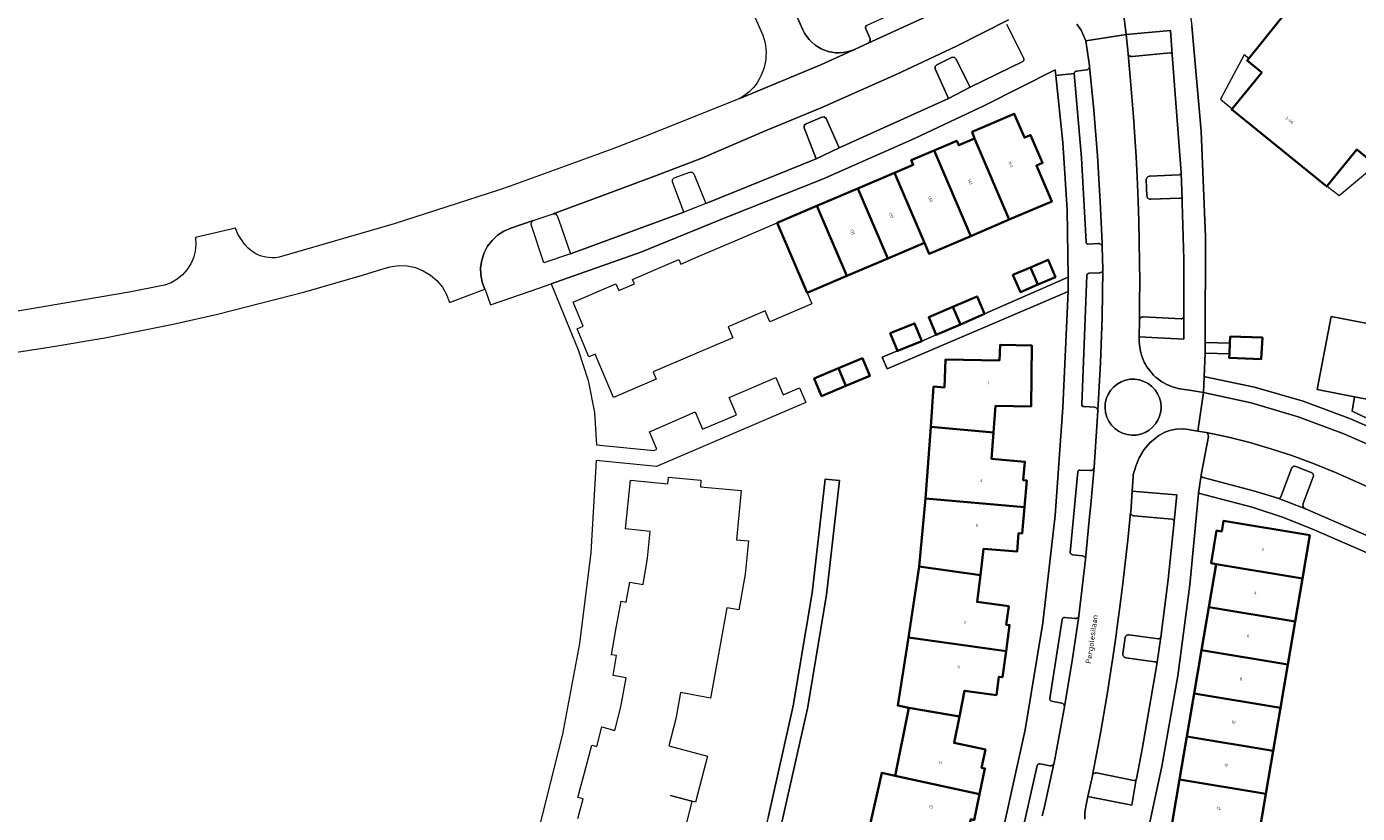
# Model space of a CAD drawing. Header units: metres. Extents: x 110065 to 112666, y 425872 to 427362.
# Tile 12 of 104: x 110259 to 110425, y 426807 to 426905. Entities that reach past the tile are written whole.
import ezdxf

# ---------------------------------------------------------------- set-up
doc = ezdxf.new("R2010")
doc.units = ezdxf.units.M
for name, color, linetype, lineweight in [('B-WE-GR-BEPLANTING_CULTUUR_VASTE PLANTENVAK-GV', 90, 'Continuous', 18), ('B-WE-GR-GRAS-GV', 60, 'Continuous', 13), ('B-WE-GR-GROENVOORZIENING-GV', 80, 'Continuous', 18), ('B-WE-GR-HAAG-GV', 90, 'GR-HAAG1', 13), ('B-WE-OG-BEBOUWING-GV', 7, 'Continuous', 35), ('B-WE-OG-BEBOUWING-T18', 10, 'Continuous', 18), ('B-WE-OG-BEBOUWING_OVERIG-GV', 7, 'Continuous', 18), ('B-WE-OG-BEBOUWING_STRAATNAAM-T35', 50, 'Continuous', 35), ('B-WE-OG-TERREIN_ERF-GV', 7, 'Continuous', 18), ('B-WE-VH-VERHARDING-GV', 252, 'Continuous', 18), ('B-WE-VH-VERHARDING_BETONSTRAATSTEEN-GV', 252, 'Continuous', 18), ('B-WE-VH-VERHARDING_OPEN-GV', 252, 'Continuous', 18), ('B-WE-VH-VERHARDING_TEGEL-GV', 252, 'Continuous', 18)]:
    doc.layers.add(name, color=color, linetype=linetype, lineweight=lineweight)
doc.styles.add('NLCS-ISO-M200-T18', font='NLCS-ISO.ttf')
doc.styles.add('NLCS-ISO-M200-T35', font='NLCS-ISO.ttf')
doc.linetypes.add('GR-HAAG1', pattern='A,6,[176,NLCS.SHX,S=0.125,R=0,X=0,Y=0],-2', length=8)

msp = doc.modelspace()

# ---------------------------------------------------------------- linework, layer by layer
at = {"layer": 'B-WE-GR-BEPLANTING_CULTUUR_VASTE PLANTENVAK-GV', "flags": 128}
for points in [[(110401.857, 426901.591), (110401.648, 426904.602), (110396.122, 426904.077), (110396.347, 426901.731), (110396.355, 426901.662), (110396.378, 426901.596), (110396.412, 426901.535), (110396.455, 426901.48), (110396.507, 426901.433), (110396.565, 426901.395), (110396.629, 426901.366), (110396.697, 426901.349), (110396.766, 426901.342), (110396.836, 426901.347), (110401.614, 426901.791), (110401.661, 426901.782), (110401.705, 426901.765), (110401.746, 426901.741), (110401.783, 426901.711), (110401.814, 426901.675), (110401.839, 426901.635), (110401.857, 426901.591), (110401.857, 426901.591)], [(110403.105, 426883.432), (110402.971, 426886.821), (110402.959, 426886.774), (110402.94, 426886.73), (110402.913, 426886.689), (110402.88, 426886.654), (110402.841, 426886.625), (110402.798, 426886.603), (110402.752, 426886.589), (110402.704, 426886.583), (110399.047, 426886.392), (110398.972, 426886.382), (110398.899, 426886.36), (110398.831, 426886.326), (110398.77, 426886.281), (110398.717, 426886.227), (110398.673, 426886.164), (110398.641, 426886.096), (110398.62, 426886.023), (110398.612, 426885.947), (110398.693, 426883.924), (110398.707, 426883.848), (110398.734, 426883.775), (110398.773, 426883.708), (110398.823, 426883.649), (110398.882, 426883.599), (110398.949, 426883.559), (110399.022, 426883.532), (110399.098, 426883.518), (110399.176, 426883.517), (110402.807, 426883.673), (110402.847, 426883.675), (110402.888, 426883.671), (110402.927, 426883.66), (110402.964, 426883.644), (110402.998, 426883.622), (110403.029, 426883.596), (110403.055, 426883.565), (110403.076, 426883.53), (110403.105, 426883.432), (110403.105, 426883.432)], [(110403.321, 426866.061), (110403.293, 426868.851), (110403.278, 426868.801), (110403.254, 426868.754), (110403.223, 426868.712), (110403.185, 426868.676), (110403.142, 426868.646), (110403.095, 426868.624), (110403.044, 426868.61), (110402.992, 426868.605), (110398.216, 426868.84), (110398.146, 426868.834), (110398.078, 426868.818), (110398.013, 426868.792), (110397.953, 426868.756), (110397.9, 426868.711), (110397.854, 426868.658), (110397.816, 426868.599), (110397.766, 426868.477), (110397.762, 426868.412), (110397.743, 426866.356), (110403.321, 426866.061), (110403.321, 426866.061)], [(110417.314, 426850.143), (110417.248, 426850.166), (110417.18, 426850.178), (110417.11, 426850.178), (110417.041, 426850.168), (110416.975, 426850.146), (110416.913, 426850.114), (110416.858, 426850.072), (110416.809, 426850.022), (110416.77, 426849.965), (110416.74, 426849.902), (110415.413, 426846.366), (110415.397, 426846.326), (110415.376, 426846.288), (110415.348, 426846.255), (110415.316, 426846.226), (110415.28, 426846.202), (110415.241, 426846.184), (110415.199, 426846.173), (110415.156, 426846.168), (110415.054, 426846.183), (110418.489, 426844.892), (110418.361, 426844.973), (110418.306, 426845.028), (110418.26, 426845.09), (110418.224, 426845.159), (110418.199, 426845.232), (110418.185, 426845.309), (110418.183, 426845.386), (110418.193, 426845.463), (110418.215, 426845.538), (110419.465, 426848.877), (110419.482, 426848.943), (110419.489, 426849.011), (110419.485, 426849.08), (110419.47, 426849.146), (110419.444, 426849.21), (110419.409, 426849.268), (110419.365, 426849.321), (110419.313, 426849.366), (110419.255, 426849.402), (110419.192, 426849.428), (110417.314, 426850.143), (110417.314, 426850.143)], [(110402.366, 426846.622), (110396.855, 426847.089), (110396.669, 426844.442), (110396.666, 426844.373), (110396.681, 426844.304), (110396.708, 426844.239), (110396.744, 426844.178), (110396.789, 426844.124), (110396.842, 426844.077), (110396.902, 426844.04), (110396.967, 426844.013), (110397.036, 426843.996), (110397.106, 426843.99), (110401.817, 426843.586), (110401.866, 426843.576), (110401.913, 426843.559), (110401.956, 426843.534), (110401.995, 426843.502), (110402.028, 426843.465), (110402.055, 426843.423), (110402.074, 426843.377), (110402.086, 426843.328), (110402.44, 426846.616), (110402.366, 426846.622), (110402.366, 426846.622)], [(110396.459, 426829.147), (110396.386, 426829.151), (110396.313, 426829.142), (110396.242, 426829.122), (110396.176, 426829.09), (110396.116, 426829.048), (110396.064, 426828.996), (110396.02, 426828.937), (110395.988, 426828.871), (110395.966, 426828.801), (110395.682, 426826.769), (110395.683, 426826.694), (110395.696, 426826.62), (110395.72, 426826.549), (110395.756, 426826.482), (110395.801, 426826.423), (110395.856, 426826.371), (110395.92, 426826.327), (110395.991, 426826.295), (110396.066, 426826.274), (110399.67, 426825.786), (110399.72, 426825.773), (110399.766, 426825.753), (110399.809, 426825.725), (110399.847, 426825.69), (110399.878, 426825.649), (110399.902, 426825.604), (110399.919, 426825.556), (110399.928, 426825.451), (110400.422, 426828.865), (110400.386, 426828.792), (110400.357, 426828.754), (110400.323, 426828.722), (110400.284, 426828.694), (110400.242, 426828.673), (110400.196, 426828.659), (110400.149, 426828.652), (110400.102, 426828.652), (110396.459, 426829.147), (110396.459, 426829.147)], [(110392.392, 426811.911), (110392.317, 426811.913), (110392.242, 426811.903), (110392.17, 426811.882), (110392.102, 426811.85), (110392.039, 426811.807), (110391.985, 426811.755), (110391.939, 426811.695), (110391.903, 426811.629), (110391.885, 426811.558), (110391.335, 426808.953), (110396.825, 426807.875), (110397.372, 426811.107), (110397.347, 426811.066), (110397.316, 426811.03), (110397.28, 426810.999), (110397.238, 426810.975), (110397.194, 426810.958), (110397.147, 426810.949), (110397.099, 426810.947), (110397.052, 426810.954), (110392.392, 426811.911), (110392.392, 426811.911)]]:
    msp.add_lwpolyline(points, close=True, dxfattribs=at)
at = {"layer": 'B-WE-GR-GRAS-GV', "flags": 128}
for points in [[(110430.166, 426927.135), (110404.344, 426912.753), (110403.653, 426910.447), (110403.653, 426910.447), (110403.653, 426910.447), (110404.293, 426905.151), (110405.459, 426892.003), (110406.025, 426878.816), (110405.99, 426865.617), (110409.066, 426865.537), (110409.107, 426866.375), (110413.118, 426866.242), (110412.986, 426863.573), (110408.975, 426863.706), (110409.001, 426864.238), (110405.954, 426864.293), (110405.852, 426861.392), (110405.974, 426861.37), (110412.151, 426860.061), (110418.214, 426858.297), (110424.129, 426856.087), (110429.841, 426853.626)], [(110426.756, 426888.227), (110424.908, 426889.725), (110421.217, 426885.172), (110421.154, 426885.095), (110421.154, 426885.095), (110421.154, 426885.095), (110409.292, 426894.716), (110409.352, 426894.79), (110413.045, 426899.347), (110411.198, 426900.845), (110411.409, 426901.105), (110414.997, 426905.531), (110418.769, 426910.184), (110416.929, 426911.675), (110416.461, 426912.055), (110416.583, 426912.28), (110417.056, 426911.896), (110421.087, 426916.868), (110428.389, 426910.948)], [(110429.997, 426854.378), (110424.343, 426857.055), (110424.615, 426858.868), (110419.95, 426859.766), (110421.703, 426868.876), (110432.949, 426866.711)]]:
    msp.add_lwpolyline(points, dxfattribs=at)
at = {"layer": 'B-WE-GR-GROENVOORZIENING-GV', "flags": 128}
for points in [[(110374.837, 426901.038), (110374.609, 426901.235), (110374.305, 426901.216), (110372.445, 426900.306), (110372.244, 426900.081), (110372.256, 426899.782), (110373.923, 426896.094), (110376.64, 426897.518), (110374.837, 426901.038), (110374.837, 426901.038)], [(110358.621, 426893.58), (110358.402, 426893.789), (110358.099, 426893.785), (110356.121, 426892.943), (110355.909, 426892.729), (110355.905, 426892.432), (110357.39, 426888.565), (110360.25, 426889.933), (110358.621, 426893.58), (110358.621, 426893.58)]]:
    msp.add_lwpolyline(points, close=True, dxfattribs=at)
at = {"layer": 'B-WE-GR-HAAG-GV', "flags": 128}
for points in [[(110374.837, 426901.038), (110374.609, 426901.235), (110374.305, 426901.216), (110372.445, 426900.306), (110372.244, 426900.081), (110372.256, 426899.782), (110373.923, 426896.094), (110376.64, 426897.518), (110374.837, 426901.038), (110374.837, 426901.038)], [(110358.621, 426893.58), (110358.402, 426893.789), (110358.099, 426893.785), (110356.121, 426892.943), (110355.909, 426892.729), (110355.905, 426892.432), (110357.39, 426888.565), (110360.25, 426889.933), (110358.621, 426893.58), (110358.621, 426893.58)]]:
    msp.add_lwpolyline(points, close=True, dxfattribs=at)
at = {"layer": 'B-WE-OG-BEBOUWING-GV', "flags": 128}
msp.add_lwpolyline([(110428.389, 426910.948), (110421.087, 426916.868), (110417.056, 426911.896), (110416.583, 426912.28), (110416.461, 426912.055), (110416.929, 426911.675), (110418.769, 426910.184), (110414.997, 426905.531), (110411.409, 426901.105), (110411.198, 426900.845), (110413.045, 426899.347), (110409.352, 426894.79), (110409.292, 426894.716), (110421.154, 426885.095), (110421.154, 426885.095), (110421.154, 426885.095), (110421.217, 426885.172), (110424.908, 426889.725), (110426.756, 426888.227)], dxfattribs=at)
for points in [[(110383.401, 426891.211), (110382.121, 426894.198), (110376.882, 426891.954), (110377.152, 426891.108), (110381.499, 426880.97), (110386.82, 426883.231), (110384.897, 426887.718), (110385.66, 426888.045), (110384.164, 426891.538), (110383.401, 426891.211), (110383.401, 426891.211)], [(110381.499, 426880.97), (110377.152, 426891.108), (110375.192, 426890.265), (110374.95, 426890.827), (110372.111, 426889.605), (110376.69, 426878.926), (110381.499, 426880.97), (110381.499, 426880.97)], [(110376.69, 426878.926), (110372.111, 426889.605), (110369.271, 426888.382), (110369.508, 426887.83), (110367.151, 426886.824), (110370.9, 426878.08), (110371.481, 426876.712), (110376.69, 426878.926), (110376.69, 426878.926)], [(110370.9, 426878.08), (110367.151, 426886.824), (110362.592, 426884.877), (110366.344, 426876.127), (110370.9, 426878.08), (110370.9, 426878.08)], [(110366.344, 426876.127), (110362.592, 426884.877), (110357.476, 426882.693), (110361.228, 426873.942), (110366.344, 426876.127), (110366.344, 426876.127)], [(110361.228, 426873.942), (110357.476, 426882.693), (110352.525, 426880.578), (110356.277, 426871.828), (110361.228, 426873.942), (110361.228, 426873.942)], [(110385.062, 426872.858), (110384.162, 426875.018), (110381.954, 426874.079), (110382.921, 426871.903), (110385.062, 426872.858), (110385.062, 426872.858)], [(110387.271, 426873.796), (110386.371, 426875.957), (110384.162, 426875.018), (110385.062, 426872.858), (110387.271, 426873.796), (110387.271, 426873.796)], [(110378.431, 426869.2), (110377.494, 426871.379), (110374.475, 426870.079), (110375.412, 426867.901), (110378.431, 426869.2), (110378.431, 426869.2)], [(110375.412, 426867.901), (110374.475, 426870.079), (110371.455, 426868.779), (110372.392, 426866.601), (110375.412, 426867.901), (110375.412, 426867.901)], [(110370.573, 426865.814), (110369.678, 426868.025), (110366.646, 426866.797), (110367.541, 426864.586), (110370.573, 426865.814), (110370.573, 426865.814)], [(110409.107, 426866.375), (110409.066, 426865.537), (110409.001, 426864.238), (110408.975, 426863.706), (110412.986, 426863.573), (110413.118, 426866.242), (110409.107, 426866.375), (110409.107, 426866.375)], [(110371.713, 426855.091), (110379.527, 426854.413), (110379.766, 426857.72), (110384.233, 426857.66), (110384.334, 426865.242), (110380.36, 426865.334), (110380.283, 426863.404), (110373.524, 426863.509), (110373.409, 426860.039), (110372.047, 426860.136), (110371.713, 426855.091), (110371.713, 426855.091)], [(110364.094, 426861.466), (110363.173, 426863.671), (110360.162, 426862.413), (110361.083, 426860.208), (110364.094, 426861.466), (110364.094, 426861.466)], [(110361.083, 426860.208), (110360.162, 426862.413), (110357.15, 426861.155), (110358.071, 426858.95), (110361.083, 426860.208), (110361.083, 426860.208)], [(110371.051, 426846.144), (110383.398, 426845.074), (110383.687, 426848.407), (110383.254, 426848.444), (110383.454, 426850.751), (110379.289, 426851.112), (110379.527, 426854.413), (110371.713, 426855.091), (110371.051, 426846.144), (110371.051, 426846.144)], [(110383.398, 426845.074), (110371.051, 426846.144), (110370.269, 426837.654), (110377.897, 426836.587), (110378.306, 426839.891), (110382.476, 426839.529), (110382.677, 426841.845), (110383.115, 426841.807), (110383.398, 426845.074), (110383.398, 426845.074)], [(110407.363, 426837.973), (110418.118, 426836.191), (110419.035, 426841.573), (110408.255, 426843.359), (110408.037, 426842.047), (110407.391, 426842.154), (110406.719, 426838.095), (110407.363, 426837.973), (110407.363, 426837.973)], [(110406.441, 426832.593), (110417.201, 426830.81), (110418.118, 426836.191), (110407.363, 426837.973), (110406.441, 426832.593), (110406.441, 426832.593)], [(110377.897, 426836.587), (110370.269, 426837.654), (110368.9, 426828.808), (110381.098, 426827.102), (110381.552, 426830.351), (110381.126, 426830.41), (110381.448, 426832.708), (110377.486, 426833.262), (110377.897, 426836.587), (110377.897, 426836.587)], [(110417.201, 426830.81), (110406.441, 426832.593), (110405.52, 426827.212), (110416.285, 426825.428), (110417.201, 426830.81), (110417.201, 426830.81)], [(110381.098, 426827.102), (110368.9, 426828.808), (110367.586, 426820.316), (110368.958, 426820.042), (110375.277, 426818.933), (110375.934, 426822.17), (110379.896, 426821.615), (110380.217, 426823.913), (110380.643, 426823.853), (110381.098, 426827.102), (110381.098, 426827.102)], [(110416.285, 426825.428), (110405.52, 426827.212), (110404.599, 426821.831), (110415.368, 426820.047), (110416.285, 426825.428), (110416.285, 426825.428)], [(110415.368, 426820.047), (110404.599, 426821.831), (110403.678, 426816.45), (110414.451, 426814.665), (110415.368, 426820.047), (110415.368, 426820.047)], [(110375.277, 426818.933), (110368.958, 426820.042), (110367.259, 426811.546), (110377.789, 426809.237), (110378.468, 426812.468), (110378.047, 426812.557), (110378.525, 426814.827), (110374.61, 426815.65), (110375.277, 426818.933), (110375.277, 426818.933)], [(110414.451, 426814.665), (110403.678, 426816.45), (110402.757, 426811.069), (110413.534, 426809.284), (110414.451, 426814.665), (110414.451, 426814.665)], [(110367.259, 426811.546), (110365.603, 426811.921), (110363.711, 426803.629), (110371.473, 426801.439), (110372.301, 426804.668), (110376.215, 426803.845), (110376.693, 426806.116), (110377.114, 426806.027), (110377.789, 426809.237), (110367.259, 426811.546), (110367.259, 426811.546)], [(110413.534, 426809.284), (110402.757, 426811.069), (110401.836, 426805.689), (110412.618, 426803.902), (110413.534, 426809.284), (110413.534, 426809.284)]]:
    msp.add_lwpolyline(points, close=True, dxfattribs=at)
at = {"layer": 'B-WE-OG-BEBOUWING_OVERIG-GV', "flags": 128}
for points in [[(110409.352, 426894.79), (110413.045, 426899.347), (110411.198, 426900.845), (110411.409, 426901.105), (110410.852, 426901.557), (110407.878, 426896.006), (110409.347, 426894.795), (110409.352, 426894.79), (110409.352, 426894.79)], [(110426.969, 426888.491), (110426.756, 426888.227), (110424.908, 426889.725), (110421.217, 426885.172), (110421.222, 426885.167), (110422.71, 426883.981), (110427.526, 426888.039), (110426.969, 426888.491), (110426.969, 426888.491)]]:
    msp.add_lwpolyline(points, close=True, dxfattribs=at)
at = {"layer": 'B-WE-OG-TERREIN_ERF-GV', "flags": 128}
for points in [[(110379.526, 426799.392), (110383.489, 426817.285), (110385.688, 426830.622), (110387.256, 426844.047), (110388.19, 426857.532), (110388.84, 426871.991), (110379.028, 426867.811), (110366.247, 426862.341), (110365.621, 426863.808), (110367.541, 426864.586), (110366.646, 426866.797), (110369.678, 426868.025), (110370.573, 426865.814), (110372.392, 426866.601), (110371.455, 426868.779), (110374.475, 426870.079), (110377.494, 426871.379), (110378.431, 426869.2), (110388.867, 426873.797), (110388.724, 426882.21), (110388.204, 426890.608), (110387.309, 426898.974), (110387.217, 426899.679), (110378.498, 426895.259), (110369.65, 426891.099), (110358.178, 426886.017), (110346.508, 426881.409), (110335.495, 426876.926), (110324.278, 426872.979), (110327.653, 426864.74), (110328.915, 426860.89), (110329.688, 426856.913), (110329.96, 426852.87), (110337.096, 426852.171), (110337.48, 426852.34), (110336.581, 426854.501), (110339.431, 426855.746), (110342.281, 426856.99), (110343.181, 426854.829), (110347.441, 426856.604), (110346.541, 426858.764), (110349.448, 426860.014), (110352.355, 426861.264), (110353.255, 426859.103), (110355.308, 426859.965), (110356.087, 426858.141), (110337.447, 426850.164), (110329.913, 426850.903), (110329.224, 426839.441), (110327.824, 426828.044), (110325.72, 426816.756), (110322.919, 426805.62)], [(110363.711, 426803.629), (110365.603, 426811.921), (110367.259, 426811.546), (110368.958, 426820.042), (110367.586, 426820.316), (110368.9, 426828.808), (110370.269, 426837.654), (110371.051, 426846.144), (110371.051, 426846.144), (110371.051, 426846.144), (110371.713, 426855.091), (110372.047, 426860.136), (110373.409, 426860.039), (110373.524, 426863.509), (110380.283, 426863.404), (110380.36, 426865.334), (110384.334, 426865.242), (110384.233, 426857.66), (110379.766, 426857.72), (110379.527, 426854.413), (110379.289, 426851.112), (110383.454, 426850.751), (110383.254, 426848.444), (110383.687, 426848.407), (110383.398, 426845.074), (110383.115, 426841.807), (110382.677, 426841.845), (110382.476, 426839.529), (110378.306, 426839.891), (110377.897, 426836.587), (110377.486, 426833.262), (110381.448, 426832.708), (110381.126, 426830.41), (110381.552, 426830.351), (110381.098, 426827.102), (110380.643, 426823.853), (110380.217, 426823.913), (110379.896, 426821.615), (110375.934, 426822.17), (110375.277, 426818.933), (110374.61, 426815.65), (110378.525, 426814.827), (110378.047, 426812.557), (110378.468, 426812.468), (110377.789, 426809.237), (110377.114, 426806.027)], [(110327.629, 426806.219), (110328.267, 426808.655), (110327.633, 426808.821), (110328.442, 426811.904), (110329.35, 426815.362), (110329.979, 426815.197), (110330.62, 426817.643), (110332.239, 426817.219), (110333.006, 426820.15), (110333.658, 426823.784), (110332.015, 426824.079), (110332.457, 426826.544), (110331.809, 426826.66), (110332.411, 426830), (110333.013, 426833.339), (110333.656, 426833.224), (110334.1, 426835.698), (110335.761, 426835.408), (110336.338, 426838.716), (110336.67, 426842.047), (110333.582, 426842.355), (110334.189, 426848.446), (110338.848, 426848.011), (110338.925, 426848.84), (110343.003, 426848.459), (110342.926, 426847.631), (110348.024, 426847.155), (110347.449, 426841.003), (110348.943, 426840.863), (110348.529, 426836.704), (110347.721, 426832.257), (110346.245, 426832.525), (110345.363, 426827.665), (110344.199, 426821.254), (110340.456, 426821.934), (110339.858, 426818.64), (110339.858, 426818.64), (110339.858, 426818.64), (110338.981, 426815.29), (110343.834, 426814.006), (110342.314, 426808.257), (110339.191, 426809.083), (110341.838, 426808.382), (110340.493, 426802.843)], [(110351.395, 426806.328), (110354.534, 426820.278), (110356.904, 426834.378), (110358.498, 426848.588), (110360.309, 426848.423), (110360.309, 426848.423), (110360.309, 426848.423), (110358.697, 426834.136), (110356.309, 426819.958), (110353.152, 426805.931)], [(110434.529, 426835.749), (110419.567, 426842.241), (110415.751, 426843.785), (110411.843, 426845.079), (110405.154, 426846.81), (110405.151, 426846.774), (110404.074, 426835.365), (110402.544, 426824.007), (110400.563, 426812.719), (110398.135, 426801.519)]]:
    msp.add_lwpolyline(points, dxfattribs=at)
for points in [[(110346.387, 426867.603), (110346.973, 426866.233), (110341.915, 426864.071), (110337.02, 426861.979), (110337.411, 426861.063), (110332.089, 426858.788), (110329.805, 426864.19), (110329.005, 426863.852), (110327.532, 426867.337), (110328.286, 426867.664), (110327.021, 426870.663), (110332.377, 426872.969), (110332.742, 426872.122), (110334.685, 426872.955), (110334.446, 426873.512), (110337.336, 426874.751), (110340.225, 426875.99), (110340.465, 426875.429), (110342.634, 426876.355), (110347.283, 426878.34), (110352.525, 426880.578), (110357.476, 426882.693), (110362.592, 426884.877), (110367.151, 426886.824), (110369.508, 426887.83), (110369.271, 426888.382), (110372.111, 426889.605), (110374.95, 426890.827), (110375.192, 426890.265), (110377.152, 426891.108), (110376.882, 426891.954), (110382.121, 426894.198), (110383.401, 426891.211), (110384.164, 426891.538), (110385.66, 426888.045), (110384.897, 426887.718), (110386.82, 426883.231), (110381.499, 426880.97), (110376.69, 426878.926), (110371.481, 426876.712), (110370.9, 426878.08), (110366.344, 426876.127), (110361.228, 426873.942), (110356.277, 426871.828), (110356.862, 426870.451), (110351.617, 426868.222), (110351.036, 426869.589), (110346.387, 426867.603), (110346.387, 426867.603)], [(110384.162, 426875.018), (110386.371, 426875.957), (110387.271, 426873.796), (110385.062, 426872.858), (110382.921, 426871.903), (110381.954, 426874.079), (110384.162, 426875.018), (110384.162, 426875.018)], [(110361.083, 426860.208), (110358.071, 426858.95), (110357.15, 426861.155), (110360.162, 426862.413), (110363.173, 426863.671), (110364.094, 426861.466), (110361.083, 426860.208), (110361.083, 426860.208)], [(110415.368, 426820.047), (110414.451, 426814.665), (110413.534, 426809.284), (110412.618, 426803.902), (110411.701, 426798.522), (110400.93, 426800.399), (110401.836, 426805.689), (110402.757, 426811.069), (110403.678, 426816.45), (110404.599, 426821.831), (110405.52, 426827.212), (110406.441, 426832.593), (110407.363, 426837.973), (110406.719, 426838.095), (110407.391, 426842.154), (110408.037, 426842.047), (110408.255, 426843.359), (110419.035, 426841.573), (110418.118, 426836.191), (110417.201, 426830.81), (110416.285, 426825.428), (110415.368, 426820.047), (110415.368, 426820.047)]]:
    msp.add_lwpolyline(points, close=True, dxfattribs=at)
at = {"layer": 'B-WE-VH-VERHARDING-GV', "flags": 128}
msp.add_lwpolyline([(110432.949, 426866.711), (110421.703, 426868.876), (110419.95, 426859.766), (110424.615, 426858.868), (110431.248, 426857.591), (110432.949, 426866.711), (110432.949, 426866.711)], close=True, dxfattribs=at)
at = {"layer": 'B-WE-VH-VERHARDING_BETONSTRAATSTEEN-GV', "flags": 128}
msp.add_lwpolyline([(110363.882, 426903), (110370.621, 426906.095), (110379.426, 426910.519, -0.3408072), (110379.038, 426910.729), (110378.44, 426911.951, 0.3749706), (110378.157, 426912.081, -0.0123003), (110363.711, 426905.199, 0.4959838), (110363.579, 426904.788), (110364.132, 426903.554, -0.3431362)], format="xyb", close=True, dxfattribs=at)
msp.add_lwpolyline([(110347.822, 426910.62), (110350.717, 426904.013, -0.2735949), (110349.516, 426897.43), (110349.012, 426896.912), (110348.45, 426896.458), (110347.838, 426896.074), (110358.053, 426900.322), (110362.172, 426902.214, -0.4105233), (110355.714, 426904.683), (110354.428, 426907.572)], format="xyb", dxfattribs=at)
for points in [[(110381.406, 426905.925), (110374.904, 426902.632), (110367.372, 426899.105), (110358.082, 426894.992), (110350.936, 426892.022), (110343.1, 426888.665), (110337.327, 426886.437), (110330.612, 426883.948), (110324.541, 426881.705), (110324.541, 426881.705), (110324.541, 426881.705), (110324.843, 426881.688), (110325.049, 426881.459), (110325.246, 426880.898), (110326.715, 426876.7), (110340.847, 426881.898), (110339.425, 426885.684), (110339.435, 426885.99), (110339.661, 426886.2), (110341.599, 426886.916), (110341.9, 426886.907), (110342.109, 426886.691), (110343.595, 426883.005), (110357.39, 426888.565), (110355.905, 426892.432), (110355.909, 426892.729), (110356.121, 426892.943), (110358.099, 426893.785), (110358.402, 426893.789), (110358.621, 426893.58), (110360.25, 426889.933), (110373.923, 426896.094), (110372.256, 426899.782), (110372.244, 426900.081), (110372.445, 426900.306), (110374.305, 426901.216), (110374.609, 426901.235), (110374.837, 426901.038), (110376.64, 426897.518), (110383.179, 426900.701), (110383.257, 426900.754), (110383.289, 426900.789), (110383.314, 426900.829), (110383.332, 426900.873), (110383.342, 426900.919), (110383.345, 426900.967), (110383.34, 426901.014), (110383.327, 426901.059), (110383.306, 426901.102), (110381.494, 426904.732), (110381.203, 426905.315)], [(110471.307, 426833.315), (110423.271, 426854.236), (110423.271, 426854.236), (110423.271, 426854.236), (110417.568, 426856.371), (110411.725, 426858.087), (110405.773, 426859.375), (110405.045, 426854.575), (110406.077, 426854.395), (110406.135, 426854.381), (110408.883, 426853.804), (110411.55, 426853.14), (110414.191, 426852.38), (110416.803, 426851.525), (110419.383, 426850.578), (110422.261, 426849.395), (110432.218, 426845.015)], [(110432.218, 426845.015), (110422.261, 426849.395), (110419.383, 426850.578), (110416.803, 426851.525), (110414.191, 426852.38), (110411.55, 426853.14), (110408.883, 426853.804), (110408.883, 426853.804), (110408.883, 426853.804), (110406.135, 426854.381), (110406.189, 426854.355), (110406.239, 426854.322), (110406.283, 426854.282), (110406.322, 426854.236), (110406.397, 426853.887), (110405.482, 426849.129), (110405.477, 426849.064), (110405.489, 426849.033), (110405.504, 426848.981), (110405.527, 426848.932), (110405.557, 426848.887), (110405.595, 426848.848), (110405.637, 426848.815), (110405.685, 426848.789), (110405.736, 426848.771), (110412.025, 426847.119), (110413.547, 426846.661), (110415.054, 426846.183), (110415.156, 426846.168), (110415.199, 426846.173), (110415.241, 426846.184), (110415.28, 426846.202), (110415.316, 426846.226), (110415.348, 426846.255), (110415.376, 426846.288), (110415.397, 426846.326), (110415.413, 426846.366), (110416.74, 426849.902), (110416.77, 426849.965), (110416.809, 426850.022), (110416.858, 426850.072), (110416.913, 426850.114), (110416.975, 426850.146), (110417.041, 426850.168), (110417.11, 426850.178), (110417.18, 426850.178), (110417.248, 426850.166), (110417.314, 426850.143), (110419.192, 426849.428), (110419.255, 426849.402), (110419.313, 426849.366), (110419.365, 426849.321), (110419.409, 426849.268), (110419.444, 426849.21), (110419.47, 426849.146), (110419.485, 426849.08), (110419.489, 426849.011), (110419.482, 426848.943), (110419.465, 426848.877), (110418.215, 426845.538), (110418.193, 426845.463), (110418.183, 426845.386), (110418.185, 426845.309), (110418.199, 426845.232), (110418.224, 426845.159), (110418.26, 426845.09), (110418.306, 426845.028), (110418.361, 426844.973), (110418.489, 426844.892), (110429.346, 426840.161)], [(110385.63, 426806.544), (110385.847, 426807.521), (110385.847, 426807.521), (110385.847, 426807.521), (110387.082, 426813.053), (110386.987, 426812.93), (110386.933, 426812.884), (110386.872, 426812.847), (110386.806, 426812.82), (110386.736, 426812.804), (110386.665, 426812.799), (110386.594, 426812.805), (110385.356, 426813.041), (110385.306, 426813.046), (110385.257, 426813.043), (110385.208, 426813.031), (110385.162, 426813.012), (110385.119, 426812.986), (110385.082, 426812.953), (110385.05, 426812.915), (110385.025, 426812.872), (110385.007, 426812.825), (110382.791, 426803.019)]]:
    msp.add_lwpolyline(points, dxfattribs=at)
for points in [[(110401.868, 426901.545), (110401.857, 426901.591), (110401.839, 426901.635), (110401.814, 426901.675), (110401.783, 426901.711), (110401.746, 426901.741), (110401.705, 426901.765), (110401.661, 426901.782), (110401.614, 426901.791), (110396.836, 426901.347), (110396.766, 426901.342), (110396.697, 426901.349), (110396.629, 426901.366), (110396.565, 426901.395), (110396.507, 426901.433), (110396.455, 426901.48), (110396.412, 426901.535), (110396.378, 426901.596), (110396.355, 426901.662), (110396.608, 426898.785), (110396.823, 426896.294), (110397.016, 426893.801), (110397.189, 426891.307), (110397.342, 426888.812), (110397.474, 426886.316), (110397.605, 426883.318), (110397.683, 426880.788), (110397.74, 426878.257), (110397.776, 426875.726), (110397.791, 426873.194), (110397.786, 426870.663), (110397.766, 426868.477), (110397.816, 426868.599), (110397.854, 426868.658), (110397.9, 426868.711), (110397.953, 426868.756), (110398.013, 426868.792), (110398.078, 426868.818), (110398.146, 426868.834), (110398.216, 426868.84), (110402.992, 426868.605), (110403.044, 426868.61), (110403.095, 426868.624), (110403.142, 426868.646), (110403.185, 426868.676), (110403.223, 426868.712), (110403.254, 426868.754), (110403.278, 426868.801), (110403.293, 426868.851), (110403.296, 426868.903), (110403.309, 426875.987), (110403.119, 426883.069), (110403.105, 426883.432), (110403.076, 426883.53), (110403.055, 426883.565), (110403.029, 426883.596), (110402.998, 426883.622), (110402.964, 426883.644), (110402.927, 426883.66), (110402.888, 426883.671), (110402.847, 426883.675), (110402.807, 426883.673), (110399.176, 426883.517), (110399.098, 426883.518), (110399.022, 426883.532), (110398.949, 426883.559), (110398.882, 426883.599), (110398.823, 426883.649), (110398.773, 426883.708), (110398.734, 426883.775), (110398.707, 426883.848), (110398.693, 426883.924), (110398.612, 426885.947), (110398.62, 426886.023), (110398.641, 426886.096), (110398.673, 426886.164), (110398.717, 426886.227), (110398.77, 426886.281), (110398.831, 426886.326), (110398.899, 426886.36), (110398.972, 426886.382), (110399.047, 426886.392), (110402.704, 426886.583), (110402.752, 426886.589), (110402.798, 426886.603), (110402.841, 426886.625), (110402.88, 426886.654), (110402.913, 426886.689), (110402.94, 426886.73), (110402.959, 426886.774), (110402.971, 426886.821), (110402.971, 426886.873), (110401.868, 426901.545), (110401.868, 426901.545)], [(110392.075, 426894.621), (110391.533, 426900.101), (110391.481, 426899.917), (110391.444, 426899.855), (110391.397, 426899.8), (110391.342, 426899.753), (110391.281, 426899.715), (110391.214, 426899.688), (110391.144, 426899.671), (110389.889, 426899.522), (110389.844, 426899.517), (110389.8, 426899.505), (110389.759, 426899.485), (110389.721, 426899.459), (110389.689, 426899.426), (110389.663, 426899.389), (110389.643, 426899.348), (110389.631, 426899.304), (110389.626, 426899.259), (110389.629, 426899.213), (110390.534, 426888.702), (110391.088, 426878.167), (110391.097, 426878.121), (110391.113, 426878.077), (110391.137, 426878.036), (110391.167, 426877.999), (110391.202, 426877.969), (110391.242, 426877.944), (110391.286, 426877.926), (110391.332, 426877.916), (110392.651, 426877.983), (110392.763, 426877.974), (110392.834, 426877.954), (110392.901, 426877.922), (110392.961, 426877.88), (110393.014, 426877.829), (110393.058, 426877.769), (110393.091, 426877.703), (110393.113, 426877.633), (110393.102, 426878.053), (110392.877, 426883.234), (110392.529, 426888.931), (110392.075, 426894.621), (110392.075, 426894.621)], [(110393.093, 426868.801), (110393.194, 426874.698), (110393.171, 426874.622), (110393.135, 426874.551), (110393.089, 426874.487), (110393.032, 426874.432), (110392.966, 426874.387), (110392.894, 426874.354), (110392.818, 426874.333), (110392.757, 426874.325), (110391.473, 426874.284), (110391.427, 426874.28), (110391.383, 426874.268), (110391.341, 426874.25), (110391.303, 426874.224), (110391.269, 426874.193), (110391.242, 426874.156), (110391.22, 426874.116), (110391.206, 426874.072), (110391.199, 426873.986), (110390.55, 426857.908), (110390.559, 426857.817), (110390.662, 426857.678), (110390.697, 426857.658), (110390.735, 426857.644), (110390.775, 426857.637), (110390.816, 426857.636), (110390.856, 426857.641), (110392.21, 426857.558), (110392.278, 426857.532), (110392.342, 426857.496), (110392.399, 426857.451), (110392.448, 426857.397), (110392.489, 426857.336), (110392.549, 426857.188), (110392.6, 426857.893), (110392.882, 426863.086), (110393.093, 426868.801), (110393.093, 426868.801)], [(110400.464, 426857.562), (110400.415, 426858.145), (110400.27, 426858.711), (110400.032, 426859.246), (110399.709, 426859.733), (110399.309, 426860.16), (110398.843, 426860.514), (110398.325, 426860.786), (110397.769, 426860.967), (110397.191, 426861.054), (110396.606, 426861.043), (110396.031, 426860.935), (110395.482, 426860.732), (110394.975, 426860.441), (110394.527, 426860.073), (110394.146, 426859.636), (110393.842, 426859.142), (110393.624, 426858.605), (110393.498, 426858.04), (110393.467, 426857.461), (110393.531, 426856.885), (110393.69, 426856.327), (110393.939, 426855.804), (110394.271, 426855.328), (110394.676, 426854.914), (110395.145, 426854.573), (110395.663, 426854.313), (110396.217, 426854.143), (110396.792, 426854.067), (110397.371, 426854.086), (110397.94, 426854.201), (110398.481, 426854.408), (110398.965, 426854.691), (110399.398, 426855.047), (110399.768, 426855.468), (110400.067, 426855.943), (110400.286, 426856.459), (110400.419, 426857.003), (110400.464, 426857.562), (110400.464, 426857.562)], [(110391.678, 426845.429), (110392.098, 426850.063), (110392.036, 426849.885), (110391.988, 426849.816), (110391.928, 426849.756), (110391.859, 426849.707), (110391.782, 426849.672), (110391.7, 426849.65), (110391.616, 426849.642), (110390.346, 426849.719), (110390.3, 426849.717), (110390.254, 426849.708), (110390.211, 426849.691), (110390.171, 426849.668), (110390.135, 426849.638), (110390.105, 426849.603), (110390.081, 426849.563), (110390.063, 426849.52), (110390.053, 426849.475), (110389.124, 426839.433), (110389.129, 426839.386), (110389.142, 426839.341), (110389.162, 426839.298), (110389.188, 426839.259), (110389.22, 426839.225), (110389.257, 426839.196), (110389.298, 426839.173), (110389.342, 426839.157), (110389.388, 426839.148), (110390.643, 426839.009), (110390.711, 426838.996), (110390.776, 426838.973), (110390.837, 426838.94), (110390.892, 426838.898), (110390.939, 426838.848), (110390.978, 426838.791), (110391.008, 426838.728), (110391.041, 426838.602), (110391.495, 426843.437), (110391.678, 426845.429), (110391.678, 426845.429)], [(110389.365, 426825.914), (110390.187, 426831.467), (110390.089, 426831.314), (110390.038, 426831.268), (110389.981, 426831.231), (110389.918, 426831.204), (110389.852, 426831.186), (110389.783, 426831.18), (110389.715, 426831.185), (110388.433, 426831.314), (110388.383, 426831.314), (110388.334, 426831.306), (110388.287, 426831.289), (110388.243, 426831.265), (110388.204, 426831.233), (110388.171, 426831.196), (110388.144, 426831.153), (110388.126, 426831.107), (110388.115, 426831.058), (110386.557, 426821.211), (110386.554, 426821.163), (110386.558, 426821.114), (110386.571, 426821.067), (110386.591, 426821.023), (110386.617, 426820.982), (110386.65, 426820.946), (110386.689, 426820.916), (110386.731, 426820.893), (110386.777, 426820.877), (110388.056, 426820.629), (110388.118, 426820.612), (110388.178, 426820.585), (110388.232, 426820.55), (110388.281, 426820.507), (110388.322, 426820.457), (110388.355, 426820.401), (110388.38, 426820.341), (110388.406, 426820.206), (110389.365, 426825.914), (110389.365, 426825.914)]]:
    msp.add_lwpolyline(points, close=True, dxfattribs=at)
at = {"layer": 'B-WE-VH-VERHARDING_OPEN-GV', "flags": 128}
for points in [[(110389.924, 426905.361), (110390.486, 426904.631), (110391.06, 426903.294), (110396.122, 426904.077), (110395.619, 426908.119)], [(110395.619, 426908.119), (110396.122, 426904.077), (110401.648, 426904.602), (110401.857, 426901.591), (110401.868, 426901.545), (110402.971, 426886.873), (110402.971, 426886.821), (110403.105, 426883.432), (110403.119, 426883.069), (110403.309, 426875.987), (110403.296, 426868.903), (110403.293, 426868.851), (110403.321, 426866.061), (110397.743, 426866.356), (110397.74, 426865.709), (110397.811, 426865.012), (110397.955, 426864.326), (110397.971, 426864.262), (110398.031, 426864.056), (110398.279, 426863.383), (110398.369, 426863.185), (110398.476, 426862.969), (110398.676, 426862.607), (110399.502, 426861.551), (110399.806, 426861.284), (110399.84, 426861.255), (110400.56, 426860.742), (110401.26, 426860.364), (110401.999, 426860.071), (110402.768, 426859.867), (110402.833, 426859.855), (110403.081, 426859.811), (110404.025, 426859.668), (110405.773, 426859.375), (110405.852, 426861.392), (110405.954, 426864.293), (110405.99, 426865.617), (110406.025, 426878.816), (110405.459, 426892.003), (110404.293, 426905.151)], [(110370.621, 426906.095), (110363.882, 426903), (110362.172, 426902.214), (110358.053, 426900.322), (110347.838, 426896.074), (110335.861, 426891.326), (110331.979, 426889.804), (110319.173, 426885.157), (110317.718, 426884.651), (110304.675, 426880.458), (110290.312, 426876.288), (110289.855, 426876.221), (110289.394, 426876.203), (110288.659, 426876.276), (110287.947, 426876.473), (110287.4, 426876.719), (110286.892, 426877.038), (110286.432, 426877.424), (110286.03, 426877.87), (110285.151, 426879.157), (110284.872, 426879.898), (110279.85, 426878.726), (110279.899, 426877.881), (110279.816, 426877.039), (110279.603, 426876.22), (110279.266, 426875.444), (110278.802, 426874.717), (110278.228, 426874.073), (110277.559, 426873.529), (110276.81, 426873.1), (110276.003, 426872.796), (110275.589, 426872.694), (110271.573, 426871.905), (110257.422, 426869.524)], [(110255.949, 426864.193), (110261.845, 426865.085), (110268.55, 426866.235), (110277.091, 426867.931), (110282.624, 426869.167), (110293.536, 426871.97), (110300.744, 426874.06), (110303.14, 426874.777), (110304.178, 426875.092), (110305.229, 426875.235), (110306.29, 426875.199), (110307.329, 426874.985), (110308.317, 426874.599), (110309.226, 426874.051), (110310.03, 426873.358), (110310.705, 426872.54), (110311.233, 426871.619), (110311.598, 426870.623), (110315.999, 426872.285), (110315.674, 426873.16), (110315.5, 426874.077), (110315.483, 426875.01), (110315.623, 426875.932), (110315.916, 426876.818), (110316.353, 426877.643), (110316.922, 426878.382), (110317.608, 426879.015), (110318.39, 426879.524), (110319.246, 426879.895), (110319.385, 426879.94), (110322.051, 426880.853), (110324.541, 426881.705), (110330.612, 426883.948), (110337.327, 426886.437), (110343.1, 426888.665), (110350.936, 426892.022), (110358.082, 426894.992), (110367.372, 426899.105), (110374.904, 426902.632), (110381.406, 426905.925)], [(110381.203, 426905.315), (110381.494, 426904.732), (110383.306, 426901.102), (110383.327, 426901.059), (110383.34, 426901.014), (110383.345, 426900.967), (110383.342, 426900.919), (110383.332, 426900.873), (110383.314, 426900.829), (110383.289, 426900.789), (110383.257, 426900.754), (110383.179, 426900.701), (110376.64, 426897.518), (110373.923, 426896.094), (110360.25, 426889.933), (110357.39, 426888.565), (110343.595, 426883.005), (110342.221, 426882.452), (110340.847, 426881.898), (110326.715, 426876.7), (110323.367, 426875.582), (110321.801, 426880.349), (110321.822, 426880.649), (110322.051, 426880.853), (110319.385, 426879.94), (110319.246, 426879.895), (110318.39, 426879.524), (110317.608, 426879.015), (110316.922, 426878.382), (110316.353, 426877.643), (110315.916, 426876.818), (110315.623, 426875.932), (110315.483, 426875.01), (110315.5, 426874.077), (110315.674, 426873.16), (110315.999, 426872.285), (110316.083, 426872.113), (110316.709, 426870.356), (110321.812, 426872.066), (110324.278, 426872.979), (110335.495, 426876.926), (110346.508, 426881.409), (110358.178, 426886.017), (110369.65, 426891.099), (110378.498, 426895.259), (110387.217, 426899.679), (110387.309, 426898.974), (110389.629, 426899.213), (110389.626, 426899.259), (110389.631, 426899.304), (110389.643, 426899.348), (110389.663, 426899.389), (110389.689, 426899.426), (110389.721, 426899.459), (110389.759, 426899.485), (110389.8, 426899.505), (110389.844, 426899.517), (110389.889, 426899.522), (110391.144, 426899.671), (110391.214, 426899.688), (110391.281, 426899.715), (110391.342, 426899.753), (110391.397, 426899.8), (110391.444, 426899.855), (110391.481, 426899.917), (110391.533, 426900.101), (110391.528, 426900.165), (110391.06, 426903.294), (110390.486, 426904.631), (110390.486, 426904.631), (110390.486, 426904.631), (110389.924, 426905.361)], [(110390.927, 426806.12), (110390.941, 426806.921), (110391.071, 426807.712), (110391.335, 426808.953), (110391.885, 426811.558), (110391.903, 426811.629), (110392.444, 426814.445), (110392.891, 426816.864), (110393.317, 426819.287), (110393.724, 426821.713), (110394.11, 426824.142), (110394.477, 426826.577), (110394.892, 426829.449), (110394.906, 426829.548), (110395.284, 426832.326), (110395.652, 426835.207), (110395.996, 426838.09), (110396.316, 426840.976), (110396.666, 426844.373), (110396.669, 426844.442), (110396.855, 426847.089), (110396.96, 426848.938), (110396.993, 426849.107), (110397.295, 426850.205), (110397.743, 426851.251), (110398.329, 426852.226), (110399.043, 426853.113), (110400.167, 426854.009), (110400.288, 426854.084), (110400.954, 426854.432), (110401.664, 426854.679), (110402.402, 426854.82), (110403.153, 426854.852), (110403.9, 426854.775), (110404.05, 426854.747), (110405.045, 426854.575), (110405.773, 426859.375), (110404.025, 426859.668), (110403.081, 426859.811), (110402.833, 426859.855), (110402.768, 426859.867), (110401.999, 426860.071), (110401.26, 426860.364), (110400.56, 426860.742), (110399.84, 426861.255), (110399.84, 426861.255), (110399.84, 426861.255), (110399.806, 426861.284), (110399.502, 426861.551), (110398.676, 426862.607), (110398.476, 426862.969), (110398.369, 426863.185), (110398.279, 426863.383), (110398.031, 426864.056), (110397.971, 426864.262), (110397.955, 426864.326), (110397.811, 426865.012), (110397.74, 426865.709), (110397.743, 426866.356), (110397.762, 426868.412), (110397.766, 426868.477), (110397.786, 426870.663), (110397.791, 426873.194), (110397.776, 426875.726), (110397.74, 426878.257), (110397.683, 426880.788), (110397.605, 426883.318), (110397.474, 426886.316), (110397.342, 426888.812), (110397.189, 426891.307), (110397.016, 426893.801), (110396.823, 426896.294), (110396.608, 426898.785), (110396.355, 426901.662), (110396.347, 426901.731), (110396.122, 426904.077), (110391.06, 426903.294), (110391.528, 426900.165), (110391.533, 426900.101), (110392.075, 426894.621), (110392.529, 426888.931), (110392.877, 426883.234), (110393.102, 426878.053), (110393.113, 426877.633), (110393.118, 426877.56), (110393.199, 426874.776), (110393.194, 426874.698), (110393.093, 426868.801), (110392.882, 426863.086), (110392.6, 426857.893), (110392.549, 426857.188), (110392.549, 426857.111), (110392.098, 426850.063), (110391.678, 426845.429), (110391.495, 426843.437), (110391.041, 426838.602), (110391.037, 426838.539), (110390.198, 426831.526), (110390.187, 426831.467), (110389.365, 426825.914), (110388.406, 426820.206), (110388.396, 426820.139), (110387.112, 426813.163), (110387.103, 426813.126), (110387.082, 426813.053), (110385.847, 426807.521), (110385.63, 426806.544)], [(110382.791, 426803.019), (110385.007, 426812.825), (110385.025, 426812.872), (110385.05, 426812.915), (110385.082, 426812.953), (110385.119, 426812.986), (110385.162, 426813.012), (110385.208, 426813.031), (110385.257, 426813.043), (110385.306, 426813.046), (110385.356, 426813.041), (110386.594, 426812.805), (110386.665, 426812.799), (110386.736, 426812.804), (110386.806, 426812.82), (110386.872, 426812.847), (110386.933, 426812.884), (110386.987, 426812.93), (110387.082, 426813.053), (110387.103, 426813.126), (110387.112, 426813.163), (110388.396, 426820.139), (110388.406, 426820.206), (110388.38, 426820.341), (110388.355, 426820.401), (110388.322, 426820.457), (110388.281, 426820.507), (110388.232, 426820.55), (110388.178, 426820.585), (110388.118, 426820.612), (110388.056, 426820.629), (110386.777, 426820.877), (110386.731, 426820.893), (110386.689, 426820.916), (110386.65, 426820.946), (110386.617, 426820.982), (110386.591, 426821.023), (110386.571, 426821.067), (110386.558, 426821.114), (110386.554, 426821.163), (110386.557, 426821.211), (110388.115, 426831.058), (110388.126, 426831.107), (110388.144, 426831.153), (110388.171, 426831.196), (110388.204, 426831.233), (110388.243, 426831.265), (110388.287, 426831.289), (110388.334, 426831.306), (110388.383, 426831.314), (110388.433, 426831.314), (110389.715, 426831.185), (110389.783, 426831.18), (110389.852, 426831.186), (110389.918, 426831.204), (110389.981, 426831.231), (110390.038, 426831.268), (110390.089, 426831.314), (110390.187, 426831.467), (110390.198, 426831.526), (110391.037, 426838.539), (110391.041, 426838.602), (110391.008, 426838.728), (110390.978, 426838.791), (110390.939, 426838.848), (110390.892, 426838.898), (110390.837, 426838.94), (110390.776, 426838.973), (110390.711, 426838.996), (110390.643, 426839.009), (110389.388, 426839.148), (110389.342, 426839.157), (110389.298, 426839.173), (110389.257, 426839.196), (110389.22, 426839.225), (110389.188, 426839.259), (110389.162, 426839.298), (110389.142, 426839.341), (110389.129, 426839.386), (110389.124, 426839.433), (110390.053, 426849.475), (110390.063, 426849.52), (110390.081, 426849.563), (110390.105, 426849.603), (110390.135, 426849.638), (110390.171, 426849.668), (110390.211, 426849.691), (110390.254, 426849.708), (110390.3, 426849.717), (110390.346, 426849.719), (110391.616, 426849.642), (110391.7, 426849.65), (110391.782, 426849.672), (110391.859, 426849.707), (110391.928, 426849.756), (110391.988, 426849.816), (110392.036, 426849.885), (110392.098, 426850.063), (110392.549, 426857.111), (110392.549, 426857.188), (110392.489, 426857.336), (110392.448, 426857.397), (110392.399, 426857.451), (110392.342, 426857.496), (110392.278, 426857.532), (110392.21, 426857.558), (110390.856, 426857.641), (110390.816, 426857.636), (110390.775, 426857.637), (110390.735, 426857.644), (110390.697, 426857.658), (110390.662, 426857.678), (110390.559, 426857.817), (110390.55, 426857.908), (110391.199, 426873.986), (110391.206, 426874.072), (110391.22, 426874.116), (110391.242, 426874.156), (110391.269, 426874.193), (110391.303, 426874.224), (110391.341, 426874.25), (110391.383, 426874.268), (110391.427, 426874.28), (110391.473, 426874.284), (110392.757, 426874.325), (110392.818, 426874.333), (110392.894, 426874.354), (110392.966, 426874.387), (110393.032, 426874.432), (110393.089, 426874.487), (110393.135, 426874.551), (110393.171, 426874.622), (110393.194, 426874.698), (110393.199, 426874.776), (110393.118, 426877.56), (110393.113, 426877.633), (110393.091, 426877.703), (110393.058, 426877.769), (110393.014, 426877.829), (110392.961, 426877.88), (110392.901, 426877.922), (110392.834, 426877.954), (110392.763, 426877.974), (110392.651, 426877.983), (110391.332, 426877.916), (110391.286, 426877.926), (110391.242, 426877.944), (110391.202, 426877.969), (110391.167, 426877.999), (110391.137, 426878.036), (110391.113, 426878.077), (110391.097, 426878.121), (110391.088, 426878.167), (110391.088, 426878.167), (110391.088, 426878.167), (110390.534, 426888.702), (110389.629, 426899.213), (110387.309, 426898.974), (110388.204, 426890.608), (110388.724, 426882.21), (110388.867, 426873.797), (110388.84, 426871.991), (110388.19, 426857.532), (110387.256, 426844.047), (110385.688, 426830.622), (110383.489, 426817.285), (110379.526, 426799.392)], [(110429.346, 426840.161), (110418.489, 426844.892), (110415.054, 426846.183), (110415.054, 426846.183), (110415.054, 426846.183), (110413.547, 426846.661), (110412.025, 426847.119), (110405.736, 426848.771), (110405.685, 426848.789), (110405.637, 426848.815), (110405.595, 426848.848), (110405.557, 426848.887), (110405.527, 426848.932), (110405.504, 426848.981), (110405.489, 426849.033), (110405.477, 426849.064), (110405.154, 426846.81), (110411.843, 426845.079), (110415.751, 426843.785), (110419.567, 426842.241), (110434.529, 426835.749)]]:
    msp.add_lwpolyline(points, dxfattribs=at)
for points in [[(110388.84, 426871.991), (110388.867, 426873.797), (110378.431, 426869.2), (110375.412, 426867.901), (110372.392, 426866.601), (110370.573, 426865.814), (110367.541, 426864.586), (110365.621, 426863.808), (110366.247, 426862.341), (110379.028, 426867.811), (110388.84, 426871.991), (110388.84, 426871.991)], [(110405.974, 426861.37), (110405.852, 426861.392), (110405.773, 426859.375), (110411.725, 426858.087), (110417.568, 426856.371), (110423.271, 426854.236), (110471.307, 426833.315), (110476.281, 426831.149), (110476.739, 426832.637), (110476.318, 426832.818), (110476.513, 426833.257), (110434.176, 426851.721), (110432.325, 426852.556), (110429.841, 426853.626), (110424.129, 426856.087), (110418.214, 426858.297), (110412.151, 426860.061), (110405.974, 426861.37), (110405.974, 426861.37)], [(110396.217, 426854.143), (110395.663, 426854.313), (110395.145, 426854.573), (110394.676, 426854.914), (110394.271, 426855.328), (110393.939, 426855.804), (110393.69, 426856.327), (110393.531, 426856.885), (110393.467, 426857.461), (110393.498, 426858.04), (110393.624, 426858.605), (110393.842, 426859.142), (110394.146, 426859.636), (110394.527, 426860.073), (110394.975, 426860.441), (110395.482, 426860.732), (110396.031, 426860.935), (110396.606, 426861.043), (110397.191, 426861.054), (110397.769, 426860.967), (110398.325, 426860.786), (110398.843, 426860.514), (110399.309, 426860.16), (110399.709, 426859.733), (110400.032, 426859.246), (110400.27, 426858.711), (110400.415, 426858.145), (110400.464, 426857.562), (110400.419, 426857.003), (110400.286, 426856.459), (110400.067, 426855.943), (110399.768, 426855.468), (110399.398, 426855.047), (110398.965, 426854.691), (110398.481, 426854.408), (110397.94, 426854.201), (110397.371, 426854.086), (110396.792, 426854.067), (110396.217, 426854.143), (110396.217, 426854.143)], [(110360.309, 426848.423), (110358.498, 426848.588), (110356.904, 426834.378), (110354.534, 426820.278), (110351.395, 426806.328), (110347.496, 426792.571), (110342.85, 426779.049), (110337.469, 426765.801), (110339.176, 426765.169), (110344.573, 426778.495), (110349.236, 426792.096), (110353.152, 426805.931), (110356.309, 426819.958), (110358.697, 426834.136), (110360.309, 426848.423), (110360.309, 426848.423)], [(110397.106, 426843.99), (110397.036, 426843.996), (110396.967, 426844.013), (110396.902, 426844.04), (110396.842, 426844.077), (110396.789, 426844.124), (110396.744, 426844.178), (110396.708, 426844.239), (110396.681, 426844.304), (110396.666, 426844.373), (110396.316, 426840.976), (110395.996, 426838.09), (110395.652, 426835.207), (110395.284, 426832.326), (110394.906, 426829.548), (110394.892, 426829.449), (110394.477, 426826.577), (110394.11, 426824.142), (110393.724, 426821.713), (110393.317, 426819.287), (110392.891, 426816.864), (110392.444, 426814.445), (110391.903, 426811.629), (110391.939, 426811.695), (110391.985, 426811.755), (110392.039, 426811.807), (110392.102, 426811.85), (110392.17, 426811.882), (110392.242, 426811.903), (110392.317, 426811.913), (110392.392, 426811.911), (110397.052, 426810.954), (110397.099, 426810.947), (110397.147, 426810.949), (110397.194, 426810.958), (110397.238, 426810.975), (110397.28, 426810.999), (110397.316, 426811.03), (110397.347, 426811.066), (110397.372, 426811.107), (110397.384, 426811.152), (110397.947, 426814.002), (110398.113, 426814.877), (110399.928, 426825.451), (110399.919, 426825.556), (110399.902, 426825.604), (110399.878, 426825.649), (110399.847, 426825.69), (110399.809, 426825.725), (110399.766, 426825.753), (110399.72, 426825.773), (110399.67, 426825.786), (110396.066, 426826.274), (110395.991, 426826.295), (110395.92, 426826.327), (110395.856, 426826.371), (110395.801, 426826.423), (110395.756, 426826.482), (110395.72, 426826.549), (110395.696, 426826.62), (110395.683, 426826.694), (110395.682, 426826.769), (110395.966, 426828.801), (110395.988, 426828.871), (110396.02, 426828.937), (110396.064, 426828.996), (110396.116, 426829.048), (110396.176, 426829.09), (110396.242, 426829.122), (110396.313, 426829.142), (110396.386, 426829.151), (110396.459, 426829.147), (110400.102, 426828.652), (110400.149, 426828.652), (110400.196, 426828.659), (110400.242, 426828.673), (110400.284, 426828.694), (110400.323, 426828.722), (110400.357, 426828.754), (110400.386, 426828.792), (110400.422, 426828.865), (110401.354, 426836.057), (110402.084, 426843.273), (110402.086, 426843.328), (110402.074, 426843.377), (110402.055, 426843.423), (110402.028, 426843.465), (110401.995, 426843.502), (110401.956, 426843.534), (110401.913, 426843.559), (110401.866, 426843.576), (110401.817, 426843.586), (110397.106, 426843.99), (110397.106, 426843.99)]]:
    msp.add_lwpolyline(points, close=True, dxfattribs=at)
at = {"layer": 'B-WE-VH-VERHARDING_TEGEL-GV', "flags": 128}
msp.add_lwpolyline([(110354.428, 426907.572), (110355.714, 426904.683, 0.4105233), (110362.172, 426902.214), (110363.882, 426903, 0.3431362), (110364.132, 426903.554), (110363.579, 426904.788, -0.4959838), (110363.711, 426905.199, 0.0123003)], format="xyb", dxfattribs=at)
for points in [[(110434.446, 426866.478), (110432.949, 426866.711), (110431.248, 426857.591), (110424.615, 426858.868), (110424.343, 426857.055), (110429.997, 426854.378), (110429.841, 426853.626), (110432.325, 426852.556), (110432.874, 426855.399), (110432.333, 426855.535), (110434.446, 426866.478), (110434.446, 426866.478)], [(110405.954, 426864.293), (110409.001, 426864.238), (110409.066, 426865.537), (110405.99, 426865.617), (110405.954, 426864.293), (110405.954, 426864.293)]]:
    msp.add_lwpolyline(points, close=True, dxfattribs=at)
msp.add_lwpolyline([(110398.135, 426801.519), (110400.563, 426812.719), (110402.544, 426824.007), (110404.074, 426835.365), (110405.151, 426846.774), (110405.154, 426846.81), (110405.477, 426849.064), (110405.482, 426849.129), (110406.397, 426853.887), (110406.322, 426854.236), (110406.283, 426854.282), (110406.239, 426854.322), (110406.189, 426854.355), (110406.135, 426854.381), (110406.077, 426854.395), (110405.045, 426854.575), (110404.05, 426854.747), (110403.9, 426854.775), (110403.9, 426854.775), (110403.9, 426854.775), (110403.153, 426854.852), (110402.402, 426854.82), (110401.664, 426854.679), (110400.954, 426854.432), (110400.288, 426854.084), (110400.167, 426854.009), (110399.043, 426853.113), (110398.329, 426852.226), (110397.743, 426851.251), (110397.295, 426850.205), (110396.993, 426849.107), (110396.96, 426848.938), (110396.855, 426847.089), (110402.366, 426846.622), (110402.44, 426846.616), (110402.086, 426843.328), (110402.084, 426843.273), (110401.354, 426836.057), (110400.422, 426828.865), (110399.928, 426825.451), (110398.113, 426814.877), (110397.947, 426814.002), (110397.384, 426811.152), (110397.372, 426811.107), (110396.825, 426807.875), (110391.335, 426808.953), (110391.071, 426807.712), (110390.941, 426806.921), (110390.927, 426806.12)], dxfattribs=at)

# ---------------------------------------------------------------- texts
at = {"layer": 'B-WE-OG-BEBOUWING-T18', "char_height": 0.36, "attachment_point": 5, "style": 'NLCS-ISO-M200-T18'}
for s, insert, rotation in [('2-40', (110416.495, 426893.38), 321), ('143', (110381.689, 426887.869), 293), ('141', (110376.627, 426885.703), 293), ('139', (110371.625, 426883.565), 293), ('137', (110366.746, 426881.479), 293), ('135', (110361.909, 426879.411), 293), ('1', (110378.879, 426860.585), 359), ('3', (110377.981, 426848.386), 355), ('5', (110377.494, 426842.775), 355), ('2', (110413.181, 426839.789), 350), ('4', (110412.274, 426834.393), 351), ('7', (110375.954, 426830.649), 352), ('6', (110411.356, 426829.012), 351), ('9', (110375.178, 426825.103), 352), ('8', (110410.438, 426823.63), 351), ('10', (110409.52, 426818.249), 351), ('11', (110372.888, 426813.167), 348), ('12', (110408.602, 426812.867), 351), ('13', (110371.719, 426807.677), 348), ('14', (110407.685, 426807.486), 351)]:
    msp.add_mtext(s, dxfattribs=dict(at, insert=insert, rotation=rotation))
at = {"layer": 'B-WE-OG-BEBOUWING_STRAATNAAM-T35', "insert": (110391.903, 426828.572), "char_height": 0.7, "attachment_point": 5, "rotation": 82, "style": 'NLCS-ISO-M200-T35'}
msp.add_mtext('Pergolesilaan', dxfattribs=at)

doc.saveas('drawing.dxf')
